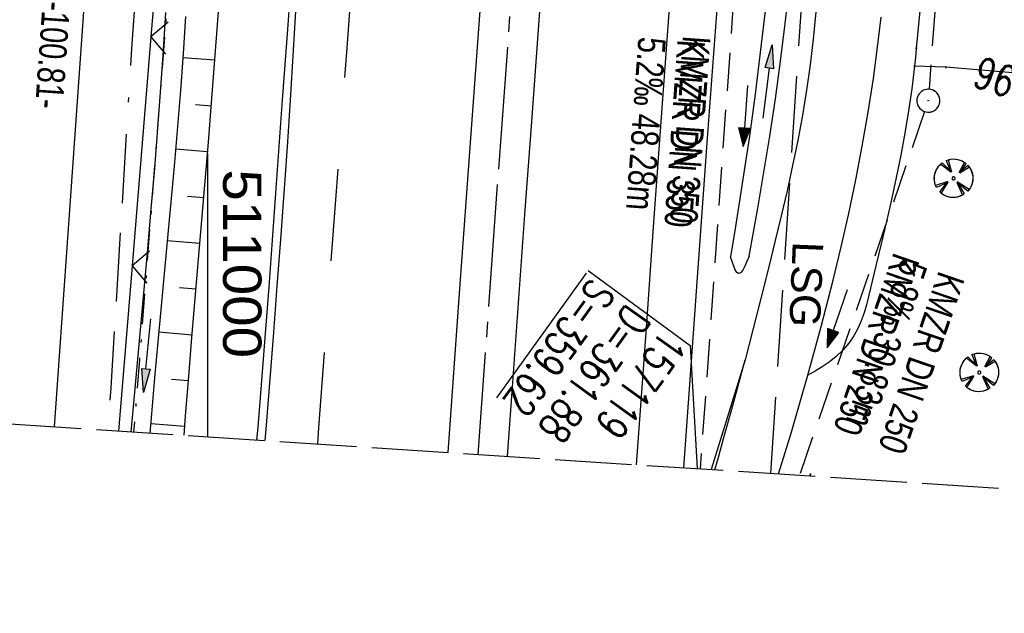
# Model space of a CAD drawing. Extents: x 510891 to 511237, y 467806 to 468748.
# Tile 2 of 28: x 510988 to 511052, y 467806 to 467845. Entities that reach past the tile are written whole.
import ezdxf

# ---------------------------------------------------------------- set-up
doc = ezdxf.new("R2010")
doc.units = 0
doc.header["$LTSCALE"] = 10
doc.header["$MEASUREMENT"] = 0
for name, pattern in [('ACAD_ISO16W100', [73, 15, -6.5, 15, -6.5, 15, -7, 1, -7]), ('ACHSE', [5.5, 4, -0.5, 0.5, -0.5]), ('AUSGEZOGEN', [0]), ('LT00', [0]), ('LT02', [0.4, 0.2, -0.2]), ('LT05', [0.7, 0.5, -0.2]), ('LT08', [0.42, 0.2, -0.1, 0.02, -0.1]), ('LT14', [0.6, 0.5, -0.1]), ('STRICHLINIE2', [0.375, 0.25, -0.125])]:
    doc.linetypes.add(name, pattern=pattern)
doc.layers.get('0').update_dxf_attribs({"linetype": 'LT00'})
for name, color, linetype in [('--EK_FBR', 1, 'LT00'), ('--EK_Halt-Pfeil', 4, 'LT00'), ('--EK_Haltung', 7, 'STRICHLINIE2'), ('--EK_Haltung-Text', 140, 'LT00'), ('--EK_Schacht-Text', 5, 'LT00'), ('--EL_DFK_AB_L', 21, 'LT00'), ('--EL_Halt-Pfeil', 4, 'LT00'), ('--EL_Haltung', 182, 'STRICHLINIE2'), ('--EL_Haltung-Text', 182, 'LT00'), ('-AX-093', 35, 'ACHSE'), ('ABSTAND', 8, 'LT00'), ('BAB-KABEL', 220, 'ACAD_ISO16W100'), ('DFK_AB_L', 21, 'LT00'), ('LSG', 61, 'LT05'), ('LSG_TEXT', 61, 'LT00'), ('PFEIL', 140, 'AUSGEZOGEN'), ('STROM_UNTER', 80, 'LT08'), ('V099_AFBR_BAB', 250, 'LT00'), ('V099_BAUM', 250, 'LT00'), ('V099_BOESCH', 250, 'LT00'), ('V099_BOSCHUNG', 250, 'LT00'), ('V099_GEHWEG', 250, 'LT00'), ('V099_GRABEN', 250, 'LT00'), ('V099_KA_PRUF', 182, 'LT00'), ('V099_LD_MARK', 250, 'LT00'), ('V099_LG_MARK', 250, 'LT02'), ('V099_PARK_MS', 1, 'LT00'), ('V099_RASTER', 250, 'LT00'), ('V099_ZAUN', 40, 'LT00'), ('V100_AFBR_BAB', 250, 'LT00'), ('V100_BAUM', 250, 'LT00'), ('V100_BOESCH', 250, 'LT00'), ('V100_BOSCHUNG', 250, 'LT00'), ('V100_GEHWEG', 250, 'LT00'), ('V100_GRABEN', 250, 'LT00'), ('V100_KA_PRUF', 182, 'LT00'), ('V100_LD_MARK', 250, 'LT00'), ('V100_LG_MARK', 250, 'LT02'), ('V100_PARK_MS', 1, 'LT00'), ('V100_ZAUN', 40, 'LT00')]:
    doc.layers.add(name, color=color, linetype=linetype)
doc.layers.add('-BLATT_099-RAND', color=7, linetype='LT14', plot=False)
doc.styles.add('Beschrift', font='ARIAL.TTF')
doc.styles.add('Haltungsbeschriftung', font='ARIAL.TTF', dxfattribs={"width": 0.75})
doc.styles.add('schachtbeschriftung', font='romans.shx', dxfattribs={"width": 0.75, "height": 2})
doc.styles.get("Standard").update_dxf_attribs({"font": 'ARIAL.TTF'})

# ---------------------------------------------------------------- blocks, each defined once
blk = doc.blocks.new('Pfreil3')
at = {"layer": 'PFEIL'}
blk.add_hatch(color=256, dxfattribs=at).paths.add_polyline_path([(-1.549, 0.273), (-1.549, -0.273), (0, 0)])
for p, q in [((-1.549, 0), (-4.831, 0)), ((-1.549, -0.273), (-1.549, 0.273)), ((-1.549, 0.273), (0, 0)), ((0, 0), (-1.549, -0.273))]:
    blk.add_line(p, q, dxfattribs=at)
blk = doc.blocks.new('SYMB0003')
at = {"color": 0, "linetype": 'ByBlock'}
for p, q in [((-0.015712, 0), (0.010166, 0.012015)), ((0, -0.021257), (-0.015712, 0)), ((0.010166, 0.012015), (0, -0.021257))]:
    blk.add_line(p, q, dxfattribs=at)
for points in [[(-0.031395, 0.499013), (-0.093691, 0.491144), (-0.154509, 0.475528), (-0.21289, 0.452414), (-0.267913, 0.422164), (-0.318712, 0.385257), (-0.364484, 0.342274), (-0.404509, 0.293893), (-0.438154, 0.240877), (-0.464888, 0.184062), (-0.484292, 0.124345), (-0.496058, 0.062667), (-0.5, 0)], [(0.5, 0), (0.496057, 0.062667), (0.484292, 0.124345), (0.464888, 0.184062), (0.438153, 0.240877), (0.404509, 0.293893), (0.364484, 0.342274), (0.318712, 0.385257), (0.267913, 0.422164), (0.21289, 0.452414), (0.154509, 0.475528), (0.093691, 0.491144), (0.031395, 0.499013), (-0.031395, 0.499013)], [(-0.5, 0), (-0.496058, -0.062667), (-0.484292, -0.124345), (-0.464888, -0.184062), (-0.438154, -0.240877), (-0.404509, -0.293893), (-0.364485, -0.342274), (-0.318712, -0.385257), (-0.267914, -0.422164), (-0.21289, -0.452414), (-0.154509, -0.475529), (-0.093691, -0.491144), (-0.031395, -0.499014), (0.031395, -0.499014)], [(0.031395, -0.499014), (0.093691, -0.491144), (0.154509, -0.475529), (0.21289, -0.452414), (0.267914, -0.422164), (0.318712, -0.385257), (0.364485, -0.342274), (0.404509, -0.293893), (0.438154, -0.240877), (0.464889, -0.184062), (0.484292, -0.124345), (0.496058, -0.062667), (0.5, 0)]]:
    blk.add_lwpolyline(points, dxfattribs=at)
blk = doc.blocks.new('SYMB1122')
at = {"color": 0, "linetype": 'ByBlock'}
for p, q in [((0.311075, 0.391979), (0.09863, 0.092887)), ((0.09863, 0.092887), (0.418246, 0.260377)), ((-0.475333, -0.172973), (-0.166954, -0.06134)), ((-0.166954, -0.06134), (-0.386962, -0.319059)), ((0.008901, -0.038997), (0.02494, -0.031273)), ((0.377481, -0.336756), (0.093097, -0.145464)), ((0.093097, -0.145464), (0.215406, -0.456826)), ((0.022929, -0.501191), (-0.043246, -0.49913))]:
    blk.add_line(p, q, dxfattribs=at)
for points in [[(-0.508141, 0.010932), (-0.503002, 0.073258), (-0.489922, 0.134413), (-0.469118, 0.19339), (-0.440931, 0.249215), (-0.405825, 0.300971)], [(-0.316293, 0.394214), (-0.150355, 0.155979), (-0.405806, 0.30112)], [(-0.316355, 0.394287), (-0.266036, 0.429988), (-0.211684, 0.459185), (-0.154136, 0.481431), (-0.094277, 0.496382), (-0.033028, 0.50381), (0.028669, 0.503599)], [(0.028669, 0.503599), (0.089866, 0.495753), (0.149621, 0.480392), (0.207015, 0.457753), (0.261166, 0.428184), (0.31124, 0.39214)], [(0.418338, 0.260323), (0.450658, 0.204641), (0.475368, 0.14519), (0.492037, 0.083003), (0.500376, 0.019163), (0.500238, -0.045218), (0.491628, -0.109022), (0.474694, -0.171137), (0.449731, -0.230483), (0.417173, -0.286026), (0.377588, -0.336801)], [(-0.475728, -0.172816), (-0.494391, -0.113127), (-0.505255, -0.05154), (-0.508141, 0.010932)], [(-0.02494, 0.031273), (-0.036039, 0.017355), (-0.04, 0)], [(-0.04, 0), (-0.036039, -0.017355), (-0.02494, -0.031273), (-0.008901, -0.038997), (0.008901, -0.038997)], [(0.008901, 0.038997), (-0.008901, 0.038997), (-0.02494, 0.031273)], [(0.04, 0), (0.036039, 0.017355), (0.02494, 0.031273), (0.008901, 0.038997)], [(0.02494, -0.031273), (0.036039, -0.017355), (0.04, 0)], [(-0.043246, -0.49913), (-0.108608, -0.48859), (-0.172076, -0.469745), (-0.232599, -0.442906), (-0.289176, -0.408519), (-0.340869, -0.367153), (-0.386823, -0.319492)], [(0.215414, -0.456858), (0.153338, -0.479878), (0.088821, -0.494738), (0.022929, -0.501191)]]:
    blk.add_lwpolyline(points, dxfattribs=at)
blk = doc.blocks.new('SYMB0011')
at = {"color": 0, "linetype": 'ByBlock'}
for p, q in [((0.5, 0), (-0.5, 0)), ((0, 0.5), (0, -0.5))]:
    blk.add_line(p, q, dxfattribs=at)
blk = doc.blocks.new('SYMB0024')
at = {"color": 0, "linetype": 'ByBlock'}
for p, q in [((-0.5, 0.5), (0, 0)), ((0, 0), (0.5, 0.5))]:
    blk.add_line(p, q, dxfattribs=at)
blk = doc.blocks.new('SYMB0070')
at = {"color": 0, "linetype": 'ByBlock'}
for p, q in [((-0.5, 0), (0.2, 0)), ((0.5, 0), (0.2, 0.1)), ((0.2, 0.1), (0.2, 0)), ((0.468, 0), (0.21, 0.086)), ((0.21, 0.086), (0.21, -0.086)), ((0.21, -0.086), (0.468, 0)), ((0.22, -0.072), (0.437, 0)), ((0.23, -0.058), (0.405, 0)), ((0.24, -0.045), (0.374, 0)), ((0.342, 0), (0.25, 0.031)), ((0.25, 0.031), (0.25, -0.031)), ((0.25, -0.031), (0.342, 0)), ((0.26, -0.017), (0.31, 0)), ((0.27, -0.003), (0.279, 0))]:
    blk.add_line(p, q, dxfattribs=at)
for points in [[(0.2, 0), (0.2, -0.1), (0.5, 0)], [(0.437, 0), (0.22, 0.072), (0.22, -0.072)], [(0.405, 0), (0.23, 0.058), (0.23, -0.058)], [(0.374, 0), (0.24, 0.045), (0.24, -0.045)], [(0.31, 0), (0.26, 0.017), (0.26, -0.017)], [(0.279, 0), (0.27, 0.003), (0.27, -0.003)]]:
    blk.add_lwpolyline(points, dxfattribs=at)

msp = doc.modelspace()

# ---------------------------------------------------------------- linework, layer by layer
at = {"layer": '--EK_FBR'}
for points in [[(511015.69, 467816.342), (511016.39, 467826.14), (511017.231, 467837.764), (511017.817, 467845.792), (511018.407, 467853.819), (511019, 467861.846), (511019.892, 467873.879), (511020.787, 467885.911), (511021.377, 467893.801), (511021.97, 467901.69), (511022.567, 467909.579), (511023.167, 467917.441), (511023.773, 467925.302), (511024.382, 467933.163), (511024.846, 467939.122), (511025.311, 467945.081), (511025.777, 467951.04)], [(511031.07, 467815.342), (511032.64, 467837.172), (511034.408, 467860.708), (511036.222, 467884.868), (511037.932, 467907.741), (511038.448, 467914.805)], [(511025.765, 467900.038), (511025.412, 467895.332), (511025.06, 467890.625), (511024.706, 467885.919), (511024.34, 467881.07), (511023.972, 467876.221), (511023.603, 467871.371), (511023.236, 467866.522), (511022.871, 467861.673), (511022.423, 467855.672), (511021.979, 467849.67), (511021.538, 467843.668), (511021.1, 467837.666), (511020.679, 467831.879), (511020.26, 467826.091), (511019.845, 467820.303), (511019.545, 467816.092)], [(511031.07, 467815.342), (511032.64, 467837.172), (511034.408, 467860.708), (511036.222, 467884.868), (511037.306, 467899.364)], [(511015.69, 467816.342), (511016.39, 467826.14), (511017.231, 467837.764), (511017.817, 467845.792), (511018.407, 467853.819), (511019, 467861.846), (511019.892, 467873.879), (511020.787, 467885.911), (511021.377, 467893.801), (511021.741, 467898.653)], [(511025.675, 467898.833), (511025.412, 467895.332), (511025.06, 467890.625), (511024.706, 467885.919), (511024.34, 467881.07), (511023.972, 467876.221), (511023.604, 467871.372), (511023.236, 467866.522), (511022.871, 467861.673), (511022.423, 467855.672), (511021.979, 467849.67), (511021.538, 467843.668), (511021.1, 467837.666), (511020.679, 467831.879), (511020.26, 467826.091), (511019.845, 467820.303), (511019.545, 467816.092)], [(511006.558, 467862.314), (511006.218, 467857.729), (511005.877, 467853.144), (511005.537, 467848.558), (511005.199, 467843.973), (511004.865, 467839.387), (511004.645, 467836.33), (511004.426, 467833.274), (511004.205, 467830.217), (511003.981, 467827.161), (511003.751, 467824.105), (511003.512, 467821.05), (511003.264, 467817.996), (511003.193, 467817.155)], [(511006.558, 467862.314), (511006.218, 467857.729), (511005.877, 467853.144), (511005.537, 467848.558), (511005.199, 467843.973), (511004.865, 467839.387), (511004.645, 467836.33), (511004.426, 467833.274), (511004.205, 467830.217), (511003.981, 467827.161), (511003.751, 467824.105), (511003.513, 467821.05), (511003.264, 467817.996), (511003.193, 467817.155)], [(511039.679, 467845.128), (511039.601, 467844.231), (511039.514, 467843.334), (511039.32, 467841.673), (511039.083, 467840.017), (511038.809, 467838.366), (511038.503, 467836.72), (511038.168, 467835.079), (511037.809, 467833.441), (511037.432, 467831.807), (511037.04, 467830.177), (511036.638, 467828.55), (511036.122, 467826.496), (511035.601, 467824.445), (511035.077, 467822.396), (511032.868, 467815.225)], [(511039.679, 467845.128), (511039.601, 467844.231), (511039.514, 467843.334), (511039.32, 467841.673), (511039.083, 467840.017), (511038.809, 467838.366), (511038.503, 467836.72), (511038.168, 467835.079), (511037.809, 467833.441), (511037.432, 467831.807), (511037.04, 467830.177), (511036.638, 467828.55), (511036.122, 467826.496), (511035.601, 467824.445), (511035.077, 467822.396), (511032.868, 467815.225)], [(511046.477, 467845.18), (511046.243, 467842.721), (511046.188, 467842.145), (511046.131, 467841.569), (511045.957, 467840.105), (511045.747, 467838.649), (511045.504, 467837.199), (511045.233, 467835.753), (511044.938, 467834.31), (511044.624, 467832.868), (511044.294, 467831.424), (511043.954, 467829.977), (511043.608, 467828.525), (511043.259, 467827.067), (511043.128, 467826.524), (511042.989, 467825.985), (511042.833, 467825.454), (511042.65, 467824.936), (511042.432, 467824.436), (511042.171, 467823.958), (511041.836, 467823.477), (511041.45, 467823.029), (511041.021, 467822.618), (511040.559, 467822.247), (511040.11, 467821.938), (511039.647, 467821.654), (511039.177, 467821.381)], [(511037.261, 467814.94), (511037.499, 467815.714), (511038.072, 467817.599), (511038.632, 467819.488), (511039.177, 467821.381), (511040.024, 467824.478), (511040.818, 467827.59), (511041.341, 467829.771), (511041.834, 467831.959), (511042.295, 467834.153), (511042.72, 467836.355), (511043.105, 467838.564), (511043.446, 467840.779), (511043.741, 467843), (511043.846, 467843.893), (511043.944, 467844.787)], [(511037.261, 467814.94), (511037.499, 467815.714), (511038.072, 467817.6), (511038.632, 467819.488), (511039.177, 467821.381)]]:
    msp.add_lwpolyline(points, dxfattribs=at)
at = {"layer": '--EK_Haltung'}
for p, q in [((511050.705, 467890.286), (511047.087, 467840.068)), ((511035.394, 467861.158), (511032.141, 467815.273)), ((511046.79, 467838.611), (511038.627, 467814.851))]:
    msp.add_line(p, q, dxfattribs=at)
at = {"layer": '--EK_Schacht-Text', "flags": 128}
msp.add_lwpolyline([(511024.84, 467828.234), (511031.496, 467823.319), (511031.947, 467815.285)], dxfattribs=at)
at = {"layer": '--EL_DFK_AB_L'}
msp.add_line((510995.067, 467890.302), (510989.971, 467818.014), dxfattribs=at)
at = {"layer": '--EL_Haltung'}
for p, q in [((511050.705, 467890.286), (511047.087, 467840.068)), ((511035.394, 467861.158), (511032.141, 467815.273)), ((511046.79, 467838.611), (511038.627, 467814.851))]:
    msp.add_line(p, q, dxfattribs=at)
at = {"layer": '-AX-093', "ltscale": 0.2}
msp.add_lwpolyline([(511088.504, 468738.561), (511030.962, 467993.396), (511029.422, 467973.455), (511027.886, 467953.514), (511026.356, 467933.573), (511024.834, 467913.631), (511023.325, 467893.688), (511021.831, 467873.743), (511020.355, 467853.798), (511018.9, 467833.851), (511017.636, 467816.216)], dxfattribs=at)
at = {"layer": '-BLATT_099-RAND'}
msp.add_lwpolyline([(510950.962, 468747.503), (510890.952, 467824.452), (511177.348, 467805.832), (511237.357, 468728.884), (510950.962, 468747.503)], dxfattribs=at)
at = {"layer": 'BAB-KABEL', "ltscale": 0.03, "flags": 128}
msp.add_lwpolyline([(511063.963, 468740.157), (511063.486, 468733.845), (511060.186, 468701.525), (511057.082, 468664.658), (511056.426, 468650.815), (511054.986, 468627.352), (511052.946, 468605.435), (511049.19, 468596.298), (511059.09, 468575.152), (511054.137, 468520.823), (511051.231, 468479.147), (511037.234, 468470.79), (511045.26, 468448.063), (511044.917, 468439.977), (511042.529, 468409.451), (511040.818, 468387.584), (511040.798, 468380.742), (511039.867, 468360.423), (511037.485, 468335.459), (511035.517, 468314.424), (511033.551, 468298.989), (511031.583, 468281.789), (511031.066, 468265.011), (511029.204, 468245.622), (511027.96, 468234.246), (511026.408, 468219.831), (511024.541, 468203.659), (511018.952, 468194.661), (511015.537, 468177.666), (511015.022, 468168.016), (511014.608, 468156.537), (511013.254, 468109.864), (511013.369, 468096.382), (511012.913, 468071.586), (511011.782, 468057.757), (511009.404, 468029.902), (511008.048, 468012.117), (511006.578, 467994.766), (511005.673, 467973.475), (511004.315, 467950.832), (511002.952, 467933.273), (511001.252, 467917.288), (510999.102, 467894.739), (510997.063, 467871.064), (510995.027, 467842.739), (510993.669, 467820.556), (510993.459, 467817.787)], dxfattribs=at)
at = {"layer": 'DFK_AB_L'}
msp.add_line((510995.067, 467890.302), (510989.971, 467818.014), dxfattribs=at)
at = {"layer": 'LSG', "flags": 128}
msp.add_lwpolyline([(511036.741, 467814.974), (511054.322, 468081.431), (511059.98, 468197.115), (511092.058, 468203.027), (511122.347, 468206.264), (511170.114, 468207.356), (511203.961, 468215.185)], dxfattribs=at)
at = {"layer": 'STROM_UNTER', "flags": 128}
msp.add_lwpolyline([(511007.419, 468026.981), (511008.373, 468026.542), (511008.911, 468025.12), (511009.489, 468019.96), (511009.101, 468012.73), (511008.655, 468007.801), (511006.158, 467977.105), (511006.125, 467972.637), (511006.048, 467945.564), (511004.169, 467917.7), (511003.988, 467914.017), (511000.465, 467883.251), (510999.221, 467865.969), (510997.822, 467851.791), (510995.549, 467822.421), (510995.161, 467817.677)], dxfattribs=at)
at = {"layer": 'V099_AFBR_BAB'}
for points in [[(511015.69, 467816.342), (511016.39, 467826.14), (511017.231, 467837.764), (511017.817, 467845.792), (511018.407, 467853.819), (511019, 467861.846), (511019.892, 467873.879), (511020.787, 467885.911), (511021.377, 467893.801), (511021.97, 467901.69), (511022.567, 467909.579), (511023.167, 467917.441), (511023.773, 467925.302), (511024.382, 467933.163), (511024.846, 467939.122), (511025.311, 467945.081), (511025.777, 467951.04)], [(511031.07, 467815.342), (511032.64, 467837.172), (511034.408, 467860.708), (511036.222, 467884.868), (511037.932, 467907.741), (511038.448, 467914.805)], [(511025.765, 467900.038), (511025.412, 467895.332), (511025.06, 467890.625), (511024.706, 467885.919), (511024.34, 467881.07), (511023.972, 467876.221), (511023.603, 467871.371), (511023.236, 467866.522), (511022.871, 467861.673), (511022.423, 467855.672), (511021.979, 467849.67), (511021.538, 467843.668), (511021.1, 467837.666), (511020.679, 467831.879), (511020.26, 467826.091), (511019.845, 467820.303), (511019.545, 467816.092)], [(511006.558, 467862.314), (511006.218, 467857.729), (511005.877, 467853.144), (511005.537, 467848.558), (511005.199, 467843.973), (511004.865, 467839.387), (511004.645, 467836.33), (511004.426, 467833.274), (511004.205, 467830.217), (511003.981, 467827.161), (511003.751, 467824.105), (511003.512, 467821.05), (511003.264, 467817.996), (511003.193, 467817.155)], [(511039.679, 467845.128), (511039.601, 467844.231), (511039.514, 467843.334), (511039.32, 467841.673), (511039.083, 467840.017), (511038.809, 467838.366), (511038.503, 467836.72), (511038.168, 467835.079), (511037.809, 467833.441), (511037.432, 467831.807), (511037.04, 467830.177), (511036.638, 467828.55), (511036.122, 467826.496), (511035.601, 467824.445), (511035.077, 467822.396), (511032.868, 467815.225)], [(511037.261, 467814.94), (511037.499, 467815.714), (511038.072, 467817.599), (511038.632, 467819.488), (511039.177, 467821.381), (511040.024, 467824.478), (511040.818, 467827.59), (511041.341, 467829.771), (511041.834, 467831.959), (511042.295, 467834.153), (511042.72, 467836.355), (511043.105, 467838.564), (511043.446, 467840.779), (511043.741, 467843), (511043.846, 467843.893), (511043.944, 467844.787)]]:
    msp.add_lwpolyline(points, dxfattribs=at)
at = {"layer": 'V099_BOESCH'}
for p in [(511039.284, 467814.808), (511039.346, 467814.804)]:
    msp.add_line(p, (511039.354, 467814.966), dxfattribs=at)
msp.add_lwpolyline([(510998.465, 467817.462), (510998.558, 467818.743), (510998.756, 467821.298), (510998.964, 467823.852), (510999.177, 467826.406), (510999.395, 467828.96), (510999.614, 467831.513), (510999.832, 467834.067), (511000.045, 467836.621), (511000.252, 467839.176), (511000.492, 467842.287), (511000.72, 467845.399)], dxfattribs=at)
at = {"layer": 'V099_BOSCHUNG'}
for p, q in [((511000.467, 467841.962), (510998.373, 467842.117)), ((511000.235, 467838.966), (510999.192, 467839.049)), ((510999.991, 467835.969), (510997.901, 467836.148)), ((510999.739, 467832.98), (510998.688, 467833.07)), ((510999.484, 467829.991), (510997.36, 467830.172)), ((510999.228, 467827.002), (510998.154, 467827.094)), ((510998.977, 467824.012), (510996.802, 467824.198)), ((510998.735, 467821.028), (510997.634, 467821.116)), ((510998.506, 467818.044), (510996.278, 467818.209))]:
    msp.add_line(p, q, dxfattribs=at)
at = {"layer": 'V099_GEHWEG'}
msp.add_lwpolyline([(511056.139, 467840.837), (511048.178, 467841.504), (511046.131, 467841.569)], dxfattribs=at)
at = {"layer": 'V099_GRABEN'}
for points in [[(511035.338, 467829.156), (511035.618, 467830.723), (511035.894, 467832.291), (511036.166, 467833.859), (511036.429, 467835.429), (511036.681, 467837), (511037.047, 467839.449), (511037.383, 467841.903), (511037.69, 467844.361), (511037.971, 467846.822)], [(510997.241, 467845.073), (510997.087, 467842.62), (510996.921, 467840.167), (510996.726, 467837.529), (510996.516, 467834.893), (510996.294, 467832.257), (510996.063, 467829.622), (510995.826, 467826.987), (510995.585, 467824.353), (510995.345, 467821.719), (510995.107, 467819.084), (510994.984, 467817.688)], [(511036.381, 467845.198), (511036.066, 467842.466), (511035.723, 467839.737), (511035.35, 467837.013), (511035.06, 467835.039), (511034.757, 467833.067), (511034.445, 467831.096), (511034.129, 467829.126)], [(510998.558, 467844.813), (510998.393, 467842.397), (510998.215, 467839.982), (510998.027, 467837.634), (510997.826, 467835.288), (510997.616, 467832.942), (510997.4, 467830.596), (510997.18, 467828.251), (510996.96, 467825.906), (510996.744, 467823.56), (510996.533, 467821.214), (510996.332, 467818.867), (510996.23, 467817.607)], [(511035.338, 467829.156), (511035.195, 467828.816), (511035.053, 467828.505), (511034.915, 467828.251), (511034.78, 467828.084), (511034.652, 467828.033), (511034.54, 467828.105), (511034.433, 467828.274), (511034.329, 467828.517), (511034.229, 467828.81), (511034.129, 467829.126)]]:
    msp.add_lwpolyline(points, dxfattribs=at)
at = {"layer": 'V099_LD_MARK'}
for points in [[(511027.988, 467815.543), (511028.201, 467818.503), (511028.653, 467824.787), (511029.103, 467831.07), (511029.553, 467837.354), (511029.98, 467843.3), (511030.41, 467849.246), (511030.845, 467855.191), (511031.284, 467861.136), (511031.645, 467865.961), (511032.009, 467870.787), (511032.375, 467875.612), (511032.74, 467880.437), (511033.103, 467885.262), (511033.447, 467889.868), (511033.79, 467894.474), (511034.133, 467899.079), (511034.48, 467903.685)], [(511006.558, 467862.314), (511006.409, 467859.032), (511006.258, 467855.751), (511006.102, 467852.469), (511005.939, 467849.188), (511005.766, 467845.908), (511005.58, 467842.629), (511005.38, 467839.35), (511005.18, 467836.316), (511004.968, 467833.283), (511004.746, 467830.251), (511004.517, 467827.219), (511004.283, 467824.187), (511004.046, 467821.155), (511003.81, 467818.124), (511003.733, 467817.119)], [(511033.092, 467815.211), (511033.304, 467815.944), (511033.758, 467817.554), (511034.203, 467819.166), (511034.641, 467820.781), (511035.077, 467822.396)]]:
    msp.add_lwpolyline(points, dxfattribs=at)
at = {"layer": 'V099_LG_MARK', "ltscale": 3, "flags": 128}
msp.add_lwpolyline([(511007.176, 467816.896), (511007.254, 467817.957), (511007.622, 467822.922), (511007.992, 467827.887), (511008.361, 467832.853), (511008.73, 467837.818), (511009.097, 467842.783), (511009.425, 467847.253), (511009.753, 467851.724), (511010.08, 467856.194), (511010.408, 467860.665), (511010.995, 467868.591), (511011.587, 467876.517), (511012.184, 467884.442), (511012.787, 467892.395), (511013.393, 467900.348), (511014.002, 467908.301), (511014.459, 467914.242), (511014.916, 467920.182), (511015.372, 467926.123), (511015.827, 467932.064), (511016.278, 467937.994), (511016.728, 467943.925), (511017.178, 467949.856), (511017.629, 467955.786), (511017.993, 467960.542), (511018.358, 467965.298), (511018.722, 467970.053), (511019.087, 467974.809), (511019.449, 467979.565), (511019.81, 467984.329), (511020.17, 467989.094), (511020.531, 467993.858), (511020.894, 467998.622), (511021.262, 468003.386), (511021.571, 468007.33), (511021.882, 468011.274), (511022.195, 468015.218)], dxfattribs=at)
at = {"layer": 'V099_PARK_MS'}
msp.add_lwpolyline([(511046.477, 467845.18), (511046.243, 467842.721), (511046.188, 467842.145), (511046.131, 467841.569), (511045.957, 467840.105), (511045.747, 467838.649), (511045.504, 467837.199), (511045.233, 467835.753), (511044.938, 467834.31), (511044.624, 467832.868), (511044.294, 467831.424), (511043.954, 467829.977), (511043.608, 467828.525), (511043.259, 467827.067), (511043.128, 467826.524), (511042.989, 467825.985), (511042.833, 467825.454), (511042.65, 467824.936), (511042.432, 467824.436), (511042.171, 467823.958), (511041.836, 467823.477), (511041.45, 467823.029), (511041.021, 467822.618), (511040.559, 467822.247), (511040.11, 467821.938), (511039.647, 467821.654), (511039.177, 467821.381)], dxfattribs=at)
at = {"layer": 'V099_RASTER'}
msp.add_line((511000.001, 467817.362), (511000.001, 467835.862), dxfattribs=at)
at = {"layer": 'V099_ZAUN'}
for p, q in [((510997.51, 467858.435), (510996.285, 467843.485)), ((510996.285, 467843.485), (510995.061, 467828.535)), ((510995.061, 467828.535), (510994.177, 467817.741))]:
    msp.add_line(p, q, dxfattribs=at)
at = {"layer": 'V100_AFBR_BAB'}
for points in [[(511031.07, 467815.342), (511032.64, 467837.172), (511034.408, 467860.708), (511036.222, 467884.868), (511037.306, 467899.364)], [(511015.69, 467816.342), (511016.39, 467826.14), (511017.231, 467837.764), (511017.817, 467845.792), (511018.407, 467853.819), (511019, 467861.846), (511019.892, 467873.879), (511020.787, 467885.911), (511021.377, 467893.801), (511021.741, 467898.653)], [(511025.675, 467898.833), (511025.412, 467895.332), (511025.06, 467890.625), (511024.706, 467885.919), (511024.34, 467881.07), (511023.972, 467876.221), (511023.604, 467871.372), (511023.236, 467866.522), (511022.871, 467861.673), (511022.423, 467855.672), (511021.979, 467849.67), (511021.538, 467843.668), (511021.1, 467837.666), (511020.679, 467831.879), (511020.26, 467826.091), (511019.845, 467820.303), (511019.545, 467816.092)], [(511006.558, 467862.314), (511006.218, 467857.729), (511005.877, 467853.144), (511005.537, 467848.558), (511005.199, 467843.973), (511004.865, 467839.387), (511004.645, 467836.33), (511004.426, 467833.274), (511004.205, 467830.217), (511003.981, 467827.161), (511003.751, 467824.105), (511003.513, 467821.05), (511003.264, 467817.996), (511003.193, 467817.155)], [(511039.679, 467845.128), (511039.601, 467844.231), (511039.514, 467843.334), (511039.32, 467841.673), (511039.083, 467840.017), (511038.809, 467838.366), (511038.503, 467836.72), (511038.168, 467835.079), (511037.809, 467833.441), (511037.432, 467831.807), (511037.04, 467830.177), (511036.638, 467828.55), (511036.122, 467826.496), (511035.601, 467824.445), (511035.077, 467822.396), (511032.868, 467815.225)], [(511039.177, 467821.381), (511039.177, 467821.381), (511040.024, 467824.478), (511040.818, 467827.59), (511041.341, 467829.771), (511041.834, 467831.959), (511042.295, 467834.153), (511042.72, 467836.355), (511043.105, 467838.564), (511043.446, 467840.779), (511043.741, 467843), (511043.846, 467843.893), (511043.944, 467844.787)], [(511037.261, 467814.94), (511037.499, 467815.714), (511038.072, 467817.6), (511038.632, 467819.488), (511039.177, 467821.381)]]:
    msp.add_lwpolyline(points, dxfattribs=at)
at = {"layer": 'V100_BOESCH'}
for points in [[(510998.465, 467817.462), (510998.558, 467818.743), (510998.756, 467821.298), (510998.964, 467823.852), (510999.177, 467826.406), (510999.395, 467828.96), (510999.614, 467831.514), (510999.832, 467834.067), (511000.045, 467836.621), (511000.252, 467839.176), (511000.492, 467842.287), (511000.72, 467845.399)], [(511039.284, 467814.808), (511039.354, 467814.966)], [(511039.346, 467814.804), (511039.354, 467814.966)]]:
    msp.add_lwpolyline(points, dxfattribs=at)
at = {"layer": 'V100_BOSCHUNG'}
for p, q in [((511000.467, 467841.962), (510998.373, 467842.117)), ((511000.235, 467838.966), (510999.192, 467839.049)), ((510999.991, 467835.969), (510997.901, 467836.148)), ((510999.74, 467832.98), (510998.688, 467833.07)), ((510999.484, 467829.991), (510997.36, 467830.172)), ((510999.228, 467827.002), (510998.154, 467827.094)), ((510998.977, 467824.012), (510996.802, 467824.198)), ((510998.735, 467821.028), (510997.634, 467821.116)), ((510998.506, 467818.044), (510996.278, 467818.209))]:
    msp.add_line(p, q, dxfattribs=at)
at = {"layer": 'V100_GEHWEG'}
msp.add_lwpolyline([(511056.139, 467840.837), (511048.178, 467841.504), (511046.131, 467841.569)], dxfattribs=at)
at = {"layer": 'V100_GRABEN'}
for points in [[(511035.338, 467829.156), (511035.618, 467830.723), (511035.894, 467832.291), (511036.166, 467833.859), (511036.429, 467835.429), (511036.681, 467837), (511037.047, 467839.449), (511037.383, 467841.903), (511037.69, 467844.361), (511037.971, 467846.822)], [(510997.24, 467845.073), (510997.087, 467842.62), (510996.921, 467840.167), (510996.726, 467837.529), (510996.516, 467834.893), (510996.294, 467832.257), (510996.063, 467829.622), (510995.826, 467826.987), (510995.585, 467824.353), (510995.345, 467821.719), (510995.107, 467819.084), (510994.984, 467817.688)], [(511036.381, 467845.198), (511036.066, 467842.466), (511035.723, 467839.737), (511035.35, 467837.013), (511035.06, 467835.039), (511034.757, 467833.067), (511034.445, 467831.096), (511034.129, 467829.126)], [(510998.558, 467844.813), (510998.393, 467842.397), (510998.215, 467839.982), (510998.027, 467837.634), (510997.826, 467835.288), (510997.616, 467832.942), (510997.4, 467830.596), (510997.18, 467828.251), (510996.96, 467825.906), (510996.744, 467823.56), (510996.533, 467821.214), (510996.332, 467818.867), (510996.23, 467817.607)], [(511035.338, 467829.156), (511035.195, 467828.816), (511035.053, 467828.505), (511034.915, 467828.251), (511034.78, 467828.084), (511034.652, 467828.033), (511034.54, 467828.105), (511034.433, 467828.274), (511034.329, 467828.518), (511034.229, 467828.81), (511034.129, 467829.126)]]:
    msp.add_lwpolyline(points, dxfattribs=at)
at = {"layer": 'V100_LD_MARK'}
for points in [[(511027.988, 467815.543), (511028.201, 467818.503), (511028.653, 467824.787), (511029.103, 467831.07), (511029.553, 467837.354), (511029.98, 467843.3), (511030.411, 467849.246), (511030.845, 467855.191), (511031.284, 467861.136), (511031.645, 467865.961), (511032.009, 467870.787), (511032.375, 467875.612), (511032.74, 467880.437), (511033.103, 467885.262), (511033.447, 467889.868), (511033.79, 467894.474), (511034.133, 467899.079), (511034.144, 467899.22)], [(511006.558, 467862.314), (511006.409, 467859.032), (511006.258, 467855.751), (511006.102, 467852.469), (511005.939, 467849.188), (511005.766, 467845.908), (511005.58, 467842.629), (511005.38, 467839.35), (511005.18, 467836.316), (511004.968, 467833.283), (511004.746, 467830.251), (511004.517, 467827.219), (511004.283, 467824.187), (511004.047, 467821.155), (511003.81, 467818.124), (511003.733, 467817.119)], [(511033.092, 467815.211), (511033.304, 467815.944), (511033.758, 467817.554), (511034.203, 467819.167), (511034.641, 467820.781), (511035.077, 467822.396)]]:
    msp.add_lwpolyline(points, dxfattribs=at)
at = {"layer": 'V100_LG_MARK', "ltscale": 3, "flags": 128}
msp.add_lwpolyline([(511007.176, 467816.896), (511007.254, 467817.957), (511007.622, 467822.923), (511007.992, 467827.888), (511008.361, 467832.853), (511008.73, 467837.818), (511009.097, 467842.783), (511009.425, 467847.253), (511009.753, 467851.724), (511010.08, 467856.195), (511010.408, 467860.665), (511010.995, 467868.591), (511011.587, 467876.517), (511012.184, 467884.442), (511012.787, 467892.395), (511013.234, 467898.265)], dxfattribs=at)
at = {"layer": 'V100_PARK_MS'}
msp.add_lwpolyline([(511046.477, 467845.18), (511046.243, 467842.721), (511046.188, 467842.145), (511046.131, 467841.569), (511045.957, 467840.105), (511045.747, 467838.649), (511045.504, 467837.199), (511045.233, 467835.753), (511044.938, 467834.31), (511044.624, 467832.868), (511044.294, 467831.424), (511043.954, 467829.977), (511043.608, 467828.526), (511043.259, 467827.067), (511043.128, 467826.524), (511042.989, 467825.985), (511042.833, 467825.454), (511042.65, 467824.936), (511042.432, 467824.436), (511042.171, 467823.958), (511041.836, 467823.477), (511041.45, 467823.029), (511041.021, 467822.618), (511040.559, 467822.247), (511040.11, 467821.938), (511039.647, 467821.654), (511039.177, 467821.381)], dxfattribs=at)
at = {"layer": 'V100_ZAUN'}
for p, q in [((510997.51, 467858.435), (510996.285, 467843.485)), ((510996.285, 467843.485), (510995.061, 467828.535)), ((510995.061, 467828.535), (510994.177, 467817.741))]:
    msp.add_line(p, q, dxfattribs=at)

# ---------------------------------------------------------------- block references
at = {"layer": '--EK_Halt-Pfeil', "yscale": 4, "zscale": 4}
for p, xscale, rotation in [((511035.09, 467838.325), 3.999999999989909, 265.944079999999), ((511041.08, 467825.068), 3.999999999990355, 251.042140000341)]:
    msp.add_blockref('SYMB0070', p, dxfattribs=dict(at, xscale=xscale, rotation=rotation))
at = {"layer": '--EL_Halt-Pfeil', "yscale": 4, "zscale": 4}
for p, xscale, rotation in [((511035.09, 467838.325), 3.999999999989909, 265.944079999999), ((511041.08, 467825.068), 3.999999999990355, 251.042140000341)]:
    msp.add_blockref('SYMB0070', p, dxfattribs=dict(at, xscale=xscale, rotation=rotation))
at = {"layer": 'PFEIL'}
for p, rotation in [((511036.847, 467842.979), 82.55641366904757), ((510995.817, 467820.263), 264.3600901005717)]:
    msp.add_blockref('Pfreil3', p, dxfattribs=dict(at, rotation=rotation))
at = {"layer": 'V099_BAUM', "xscale": 2.500000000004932, "yscale": 2.5, "zscale": 2.5, "rotation": 266.2803000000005}
for p in [(511048.676, 467834.245), (511050.352, 467821.563)]:
    msp.add_blockref('SYMB1122', p, dxfattribs=at)
at = {"layer": 'V099_GEHWEG', "xscale": 0.1000000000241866, "yscale": 0.09999999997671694, "zscale": 0.1, "rotation": 266.2802999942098}
for p in [(511046.254, 467842.731), (511046.131, 467841.569), (511048.178, 467841.504)]:
    msp.add_blockref('SYMB0011', p, dxfattribs=at)
at = {"layer": 'V099_KA_PRUF', "xscale": 1.500000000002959, "yscale": 1.5, "zscale": 1.5, "rotation": 266.2803000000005}
msp.add_blockref('SYMB0003', (511047.033, 467839.32), dxfattribs=at)
at = {"layer": 'V099_ZAUN', "xscale": 2.099999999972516, "yscale": 2.099999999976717, "zscale": 2.1, "rotation": 265.3185899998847}
for p in [(510996.285, 467843.485), (510995.061, 467828.535)]:
    msp.add_blockref('SYMB0024', p, dxfattribs=at)
at = {"layer": 'V100_BAUM', "xscale": 2.499999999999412, "yscale": 2.5, "zscale": 2.5, "rotation": 272.6154099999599}
for p in [(511048.676, 467834.245), (511050.352, 467821.563)]:
    msp.add_blockref('SYMB1122', p, dxfattribs=at)
at = {"layer": 'V100_GEHWEG', "xscale": 0.09999999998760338, "yscale": 0.09999999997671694, "zscale": 0.1, "rotation": 272.6154099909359}
for p in [(511046.254, 467842.731), (511046.131, 467841.569), (511048.178, 467841.504)]:
    msp.add_blockref('SYMB0011', p, dxfattribs=at)
at = {"layer": 'V100_KA_PRUF', "xscale": 1.499999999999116, "yscale": 1.5, "zscale": 1.5, "rotation": 272.6154099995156}
msp.add_blockref('SYMB0003', (511047.033, 467839.32), dxfattribs=at)
at = {"layer": 'V100_ZAUN', "xscale": 2.099999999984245, "yscale": 2.099999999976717, "zscale": 2.1, "rotation": 265.3181800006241}
for p in [(510996.285, 467843.485), (510995.061, 467828.535)]:
    msp.add_blockref('SYMB0024', p, dxfattribs=at)

# ---------------------------------------------------------------- texts
at = {"layer": '--EK_Haltung-Text', "style": 'Haltungsbeschriftung', "width": 0.75}
for s, rotation, p in [('5.2‰ 48.28m', -94.05592, (511028.111, 467843.526)), ('KMZR DN 350', -94.05592, (511030.665, 467843.345)), ('5.8‰ 30.83m', -108.95786, (511045.304, 467829.1)), ('KMZR DN 250', -108.95786, (511047.725, 467828.268))]:
    msp.add_text(s, height=1.8, rotation=rotation, dxfattribs=at).set_placement(p)
at = {"layer": '--EK_Schacht-Text', "style": 'schachtbeschriftung', "width": 0.75}
for s, rotation, p in [('D=361.96', -198.95785, (511060.02, 467838.949)), ('%%US=359.62', -125.70002, (511025.032, 467827.818)), ('D=361.88', -125.70002, (511027.371, 467826.137)), ('157119', -125.70002, (511029.71, 467824.457))]:
    msp.add_text(s, height=2, rotation=rotation, dxfattribs=at).set_placement(p)
at = {"layer": '--EL_Haltung-Text', "style": 'Haltungsbeschriftung', "width": 0.75}
for s, rotation, p in [('KMZR DN 350', -94.05592, (511031.02, 467843.594)), ('KMZR DN 250', -108.95786, (511044.786, 467829.473))]:
    msp.add_text(s, height=1.8, rotation=rotation, dxfattribs=at).set_placement(p)
at = {"layer": 'ABSTAND', "width": 0.75}
msp.add_text(' -100.81-', height=1.8, rotation=-94.03123, dxfattribs=at).set_placement((510989.264, 467846.382))
at = {"layer": 'LSG_TEXT', "insert": (511038.155, 467830.153), "char_height": 2, "attachment_point": 7, "rotation": 267.66694, "style": 'Beschrift'}
msp.add_mtext('LSG', dxfattribs=at)
at = {"layer": 'V099_RASTER', "width": 1.058}
msp.add_text(' 511000', height=2.5, rotation=-89.9996, dxfattribs=at).set_placement((511001.001, 467835.862))

doc.saveas('drawing.dxf')
